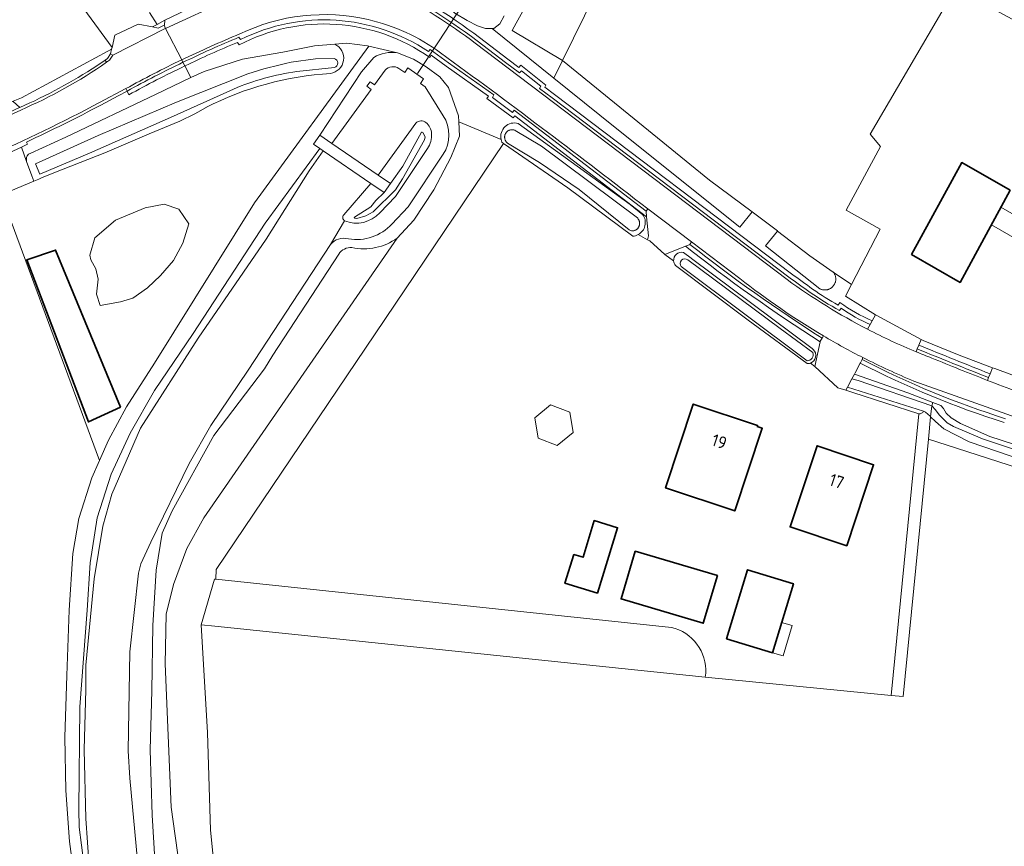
# Model space of a CAD drawing. Extents: x 199200 to 204075, y 460125 to 464703.
# Tile 41 of 174: x 202018 to 202162, y 462358 to 462479. Entities that reach past the tile are written whole.
import ezdxf
from ezdxf.enums import TextEntityAlignment as Align

# ---------------------------------------------------------------- set-up
doc = ezdxf.new("R2010")
doc.units = 0
for name, color, linetype, lineweight in [('B-WE-GR-BOS_LOOF-GV', 40, 'Continuous', 13), ('B-WE-GR-GRAS-GV', 60, 'Continuous', 13), ('B-WE-KW-KUNSTWERK_DUIKER-G', 170, 'Continuous', 18), ('B-WE-KW-KUNSTWERK_STUW-GV', 170, 'Continuous', 18), ('B-WE-OG-BEBOUWING-GV', 7, 'Continuous', 35), ('B-WE-OG-BEBOUWING-T18', 10, 'Continuous', 18), ('B-WE-OG-BEBOUWING_LUIFEL-GV', 7, 'Continuous', 18), ('B-WE-OG-TERREIN_CULTUURSCHEIDING-GV', 7, 'Continuous', 18), ('B-WE-OG-TERREIN_ERF-GV', 7, 'Continuous', 18), ('B-WE-OG-WATER_GREPPEL-GV', 160, 'Continuous', 18), ('B-WE-OG-WATER_MEER-GV', 140, 'Continuous', 18), ('B-WE-OG-WATER_SLOOT-GV', 120, 'Continuous', 18), ('B-WE-OG-WEG-GV', 7, 'Continuous', 18), ('B-WE-VH-ONVERHARD-GV', 252, 'Continuous', 18), ('B-WE-VH-VERHARDING_ASFALT-GV', 252, 'Continuous', 18), ('B-WE-VH-VERHARDING_BETONSTRAATSTEEN-GV', 252, 'Continuous', 18), ('B-WE-VH-VERHARDING_GRASBETONSTEEN-GV', 70, 'Continuous', 18), ('B-WE-VH-VERHARDING_PUIN-GV', 252, 'Continuous', 18)]:
    doc.layers.add(name, color=color, linetype=linetype, lineweight=lineweight)
doc.styles.add('NLCS-ISO-M1000-T18', font='NLCS-ISO.ttf', dxfattribs={"height": 1.8})

msp = doc.modelspace()

# ---------------------------------------------------------------- linework, layer by layer
at = {"layer": 'B-WE-GR-BOS_LOOF-GV', "flags": 128}
msp.add_lwpolyline([(202045.28, 462465.973), (202045.292, 462465.949), (202043.668, 462465.021), (202041.471, 462463.98), (202036.961, 462462.13), (202030.485, 462459.354), (202024.355, 462456.926), (202022.505, 462456.232), (202021.193, 462455.667), (202020.794, 462455.498), (202020.06, 462455.187), (202016.721, 462453.77), (202015.344, 462453.177), (202015.958, 462451.516), (202029.702, 462414.313), (202031.02, 462417.311), (202033.634, 462422.187), (202037.749, 462428.581), (202052.393, 462452.038), (202069.094, 462474.917), (202068.903, 462474.96), (202065.907, 462475.377), (202064.123, 462475.228)], dxfattribs=at)
at = {"layer": 'B-WE-GR-BOS_LOOF-GV'}
for points in [[(202064.123, 462475.228, -0.745084), (202063.503, 462470.942)], [(202063.503, 462470.942, 0.1029439), (202045.28, 462465.973)]]:
    msp.add_lwpolyline(points, format="xyb", dxfattribs=at)
at = {"layer": 'B-WE-GR-BOS_LOOF-GV', "flags": 128}
for points in [[(202029.257, 462438.683), (202029.488, 462440.831), (202029.181, 462442.365), (202028.414, 462443.669), (202028.26, 462444.36), (202029.027, 462446.891), (202032.019, 462449.499), (202036.391, 462451.263), (202039.153, 462451.8), (202041.301, 462451.11), (202042.758, 462448.962), (202041.914, 462446.124), (202040.534, 462443.593), (202038.616, 462441.368), (202036.698, 462439.604), (202034.55, 462438.07), (202032.786, 462437.533), (202029.794, 462436.996)], [(202032.785, 462422.144), (202028.077, 462419.972), (202019.052, 462443.661), (202023.264, 462445.101)], [(202044.565, 462390.29), (202046.574, 462390.082), (202118.362, 462382.654), (202118.419, 462383.218), (202118.426, 462383.784), (202118.385, 462384.349), (202118.294, 462384.908), (202118.155, 462385.458), (202117.968, 462385.993), (202117.736, 462386.51), (202117.46, 462387.004), (202117.142, 462387.473), (202116.784, 462387.912), (202116.389, 462388.319), (202115.961, 462388.689), (202115.501, 462389.021), (202115.015, 462389.312), (202114.505, 462389.559), (202113.976, 462389.761), (202113.431, 462389.916), (202046.746, 462396.957), (202046.549, 462396.978)]]:
    msp.add_lwpolyline(points, close=True, dxfattribs=at)
at = {"layer": 'B-WE-GR-GRAS-GV', "flags": 128}
for points in [[(202163.083, 462696.914), (202160.726, 462689.182), (202154.825, 462671.241), (202142.8, 462633.569), (202128.852, 462589.034), (202117.535, 462551.206), (202107.499, 462519.073), (202103.444, 462506.438), (202100.649, 462498.786), (202097.916, 462492.115), (202095.143, 462486.429), (202092.676, 462481.955), (202090.673, 462478.282), (202090.1, 462477.213), (202097.44, 462472.818), (202107.119, 462492.456), (202112.278, 462504.892), (202148.565, 462624.407)], [(202167.302, 462600.59), (202148.565, 462624.407), (202112.278, 462504.892), (202107.119, 462492.456), (202097.44, 462472.818), (202119.003, 462455.355), (202125.217, 462450.694), (202128.928, 462447.911), (202128.911, 462447.89), (202133.688, 462444.243), (202137.103, 462441.895), (202139.763, 462440.066), (202143.951, 462448.191), (202138.977, 462450.951), (202144.005, 462460.248), (202142.487, 462462.05), (202155.009, 462483.394), (202164.987, 462477.968)], [(202088.941, 462479.382), (202088.297, 462478.214), (202087.429, 462477.492), (202087.172, 462477.492), (202096.174, 462470.249), (202097.44, 462472.818), (202090.1, 462477.213), (202090.673, 462478.282), (202092.676, 462481.955)], [(202073.289, 462473.961), (202069.094, 462474.917), (202052.393, 462452.038), (202037.749, 462428.581), (202033.634, 462422.187), (202031.02, 462417.311), (202029.702, 462414.313), (202028.591, 462411.785), (202026.659, 462405.871), (202025.801, 462400.741), (202025.26, 462392.448), (202024.921, 462382.895), (202024.631, 462373.883), (202024.748, 462366.08), (202025.315, 462358.604), (202026.376, 462350.571)], [(202028.07, 462350.18), (202026.722, 462360.692), (202026.652, 462363.303), (202026.802, 462378.303), (202027.903, 462392.439), (202028.339, 462399.346), (202029.374, 462405.93), (202031.387, 462412.315), (202034.203, 462418.339), (202037.737, 462424.58), (202043.401, 462432.931), (202053.93, 462449.026), (202061.921, 462459.972), (202061.039, 462460.574), (202061.942, 462461.895), (202068.062, 462471.18), (202069.837, 462473.279)], [(202088.474, 462461.276), (202082.293, 462463.867), (202082.377, 462461.789), (202081.105, 462458.631), (202078.651, 462453.906), (202075.723, 462449.459), (202073.284, 462446.871), (202044.978, 462405.968), (202042.49, 462401.48), (202040.51, 462396.203), (202039.472, 462391.852), (202039.285, 462384.591), (202040.173, 462363.636), (202042.332, 462348.3)], [(202047.282, 462347.287), (202045.963, 462360.257), (202045.523, 462374.545), (202044.565, 462390.29), (202046.549, 462396.978), (202046.746, 462396.957), (202046.793, 462398.384), (202068.64, 462430.769), (202088.837, 462460.717), (202088.604, 462460.878)], [(202020.483, 462347.137), (202026.618, 462349.351), (202026.376, 462350.571), (202025.315, 462358.604), (202024.748, 462366.08), (202024.631, 462373.883), (202024.921, 462382.895), (202025.26, 462392.448), (202025.801, 462400.741), (202026.659, 462405.871), (202028.591, 462411.785), (202029.702, 462414.313), (202015.958, 462451.516), (201974.947, 462436.316), (201946.842, 462425.514), (201913.999, 462412.934), (201910.428, 462414.307), (201906.457, 462412.98), (201905.244, 462412.531), (201901.008, 462411.048), (201898.536, 462410.17), (201890.889, 462407.454), (201874.814, 462401.788), (201857.236, 462395.196)], [(202174.653, 462409.874), (202153.779, 462416.587), (202151.022, 462417.474), (202147.325, 462379.811), (202145.582, 462379.982), (202118.362, 462382.654), (202046.574, 462390.082), (202044.565, 462390.29), (202045.523, 462374.545), (202045.963, 462360.257), (202047.282, 462347.287), (202051.678, 462333.218), (202058.053, 462320.687), (202061.79, 462315.411), (202073.222, 462305.739), (202083.554, 462296.726), (202088.39, 462292.329), (202092.786, 462286.394), (202096.304, 462279.799), (202102.239, 462264.631), (202105.317, 462252.76), (202109.368, 462235.817)]]:
    msp.add_lwpolyline(points, dxfattribs=at)
at = {"layer": 'B-WE-GR-GRAS-GV'}
for points in [[(202069.837, 462473.279, -0.1780164), (202073.289, 462473.961)], [(202088.604, 462460.878, -0.0528258), (202088.474, 462461.276)]]:
    msp.add_lwpolyline(points, format="xyb", dxfattribs=at)
at = {"layer": 'B-WE-KW-KUNSTWERK_DUIKER-G', "flags": 128}
msp.add_lwpolyline([(202076.231, 462470.909), (202079.389, 462475.711), (202082.545, 462480.508)], dxfattribs=at)
at = {"layer": 'B-WE-KW-KUNSTWERK_STUW-GV', "flags": 128}
msp.add_lwpolyline([(202061.942, 462461.895), (202061.039, 462460.574), (202061.921, 462459.972), (202062.429, 462459.625), (202069.417, 462454.853), (202071.362, 462453.524), (202072.264, 462454.846), (202070.465, 462456.074), (202063.691, 462460.701)], close=True, dxfattribs=at)
at = {"layer": 'B-WE-OG-BEBOUWING-GV', "flags": 128}
for points in [[(202148.54, 462444.45), (202155.66, 462440.38), (202162.97, 462453.86), (202155.91, 462457.9)], [(202032.785, 462422.144), (202023.264, 462445.101), (202019.052, 462443.661), (202028.077, 462419.972)], [(202125.959, 462419.288), (202126.015, 462419.459), (202116.601, 462422.578), (202112.539, 462410.319), (202122.686, 462406.957), (202124.638, 462412.85), (202126.69, 462419.046)], [(202139.056, 462401.854), (202143.001, 462413.712), (202134.714, 462416.49), (202130.763, 462404.612)], [(202102.082, 462405.568), (202100.466, 462400.176), (202099.125, 462400.578), (202097.818, 462396.371), (202102.568, 462394.947), (202105.536, 462404.5)], [(202120.155, 462397.495), (202108.115, 462401.064), (202106.032, 462394.102), (202118.072, 462390.533)], [(202121.48, 462388.26), (202128.18, 462386.22), (202131.25, 462396.31), (202124.55, 462398.35)]]:
    msp.add_lwpolyline(points, close=True, dxfattribs=at)
at = {"layer": 'B-WE-OG-BEBOUWING_LUIFEL-GV', "flags": 128}
for points in [[(202166.774, 462448.39), (202161.616, 462451.362), (202160.234, 462448.815), (202165.328, 462445.88)], [(202093.406, 462420.553), (202093.896, 462417.593), (202096.704, 462416.537), (202099.022, 462418.441), (202098.533, 462421.401), (202095.725, 462422.457)], [(202129.53, 462390.657), (202128.18, 462386.22), (202129.74, 462385.745), (202131.09, 462390.182)]]:
    msp.add_lwpolyline(points, close=True, dxfattribs=at)
at = {"layer": 'B-WE-OG-TERREIN_CULTUURSCHEIDING-GV', "flags": 128}
for points in [[(202085.033, 462477.9), (202083.529, 462478.688), (202081.695, 462479.758), (202080.044, 462481.331), (202078.963, 462482.684), (202075.839, 462483.934), (202069.88, 462486.212)], [(202142.791, 462434.765), (202143.291, 462435.653), (202138.893, 462438.378), (202139.763, 462440.066), (202137.103, 462441.895), (202137.122, 462441.871), (202137.17, 462441.807), (202137.214, 462441.74), (202137.255, 462441.671), (202137.293, 462441.6), (202137.327, 462441.528), (202137.358, 462441.453), (202137.384, 462441.378), (202137.407, 462441.301), (202137.426, 462441.223), (202137.441, 462441.144), (202137.452, 462441.065), (202137.459, 462440.985), (202137.462, 462440.905), (202137.462, 462440.824), (202137.457, 462440.744), (202137.448, 462440.665), (202137.435, 462440.585), (202137.418, 462440.507), (202137.398, 462440.429), (202137.373, 462440.353), (202137.345, 462440.278), (202137.313, 462440.204), (202137.278, 462440.132), (202137.239, 462440.062), (202137.196, 462439.994), (202137.15, 462439.928), (202137.101, 462439.865), (202137.049, 462439.804), (202136.994, 462439.746), (202136.936, 462439.69), (202136.875, 462439.638), (202136.812, 462439.589), (202136.746, 462439.542), (202136.678, 462439.5), (202136.608, 462439.46), (202136.537, 462439.424), (202136.463, 462439.392), (202136.388, 462439.364), (202136.312, 462439.339), (202136.234, 462439.318), (202136.156, 462439.301), (202136.077, 462439.288), (202135.997, 462439.279), (202135.917, 462439.273), (202135.837, 462439.272), (202135.757, 462439.275), (202135.677, 462439.282), (202135.597, 462439.293), (202135.518, 462439.307), (202135.44, 462439.326), (202135.363, 462439.348), (202135.288, 462439.375), (202135.213, 462439.405), (202135.14, 462439.439), (202127.182, 462445.739), (202128.911, 462447.89), (202128.928, 462447.911), (202125.217, 462450.694), (202123.429, 462448.469), (202105.16, 462463.017), (202096.174, 462470.249), (202087.172, 462477.492), (202086.174, 462477.494), (202085.033, 462477.9)], [(202050.121, 462475.111), (202049.871, 462475.484)], [(202085.332, 462476.185), (202089.46, 462473.019), (202091.09, 462471.831), (202091.375, 462472.163), (202095.047, 462469.245), (202094.863, 462468.924), (202096.295, 462467.852), (202130.963, 462441.629)], [(202029.292, 462472.069), (202030.545, 462472.906), (202030.88, 462473.127), (202031.303, 462473.796), (202031.474, 462474.507), (202030.891, 462474.192), (202018.289, 462467.365), (202017.053, 462466.868), (202017.068, 462466.84), (202018.013, 462465.965)], [(202042.185, 462472.036), (202043.051, 462470.339), (202044.998, 462471.238), (202050.644, 462473.011), (202056.506, 462474.031), (202061.179, 462474.983), (202064.123, 462475.228)], [(202064.123, 462475.228), (202065.907, 462475.377), (202068.903, 462474.96), (202069.094, 462474.917), (202073.289, 462473.961), (202075.636, 462473.012), (202077.504, 462471.908), (202079.497, 462470.461), (202080.775, 462468.865), (202082.258, 462464.727), (202082.293, 462463.867), (202088.474, 462461.276)], [(202042.185, 462472.036), (202041.912, 462472.571)], [(202108.547, 462447.363), (202109.916, 462446.618), (202110.073, 462447.178), (202109.78, 462449.977), (202090.5, 462464.734), (202090.249, 462464.436), (202086.404, 462467.273), (202086.623, 462467.626), (202080.45, 462471.992), (202078.236, 462473.607), (202078.025, 462473.287)], [(202019.291, 462459.122), (202019.665, 462459.294), (202024.756, 462461.635), (202037.9, 462467.863), (202043.051, 462470.339), (202042.185, 462472.036)], [(202033.99, 462467.817), (202033.737, 462468.363), (202032.444, 462467.666), (202029.884, 462466.317)], [(202033.737, 462468.363), (202033.99, 462467.817)], [(202090.981, 462463.63), (202107.373, 462451.753), (202109.211, 462450.286)], [(202019.015, 462460.909), (202019.157, 462460.588), (202018.259, 462460.177), (202019.018, 462458.074)], [(202115.47, 462445.666), (202112.446, 462444.481), (202113.726, 462443.525)], [(202115.157, 462444.756), (202116.308, 462443.918), (202116.334, 462443.899), (202134.001, 462430.703), (202134.089, 462430.637)], [(202137.827, 462437.07), (202138.078, 462437.437)], [(202133.738, 462428.577), (202134.415, 462428.071), (202135.182, 462431.696)], [(202155.501, 462429.751), (202150.268, 462431.876), (202149.958, 462432.043), (202149.62, 462431.206)], [(202134.089, 462430.637), (202134.16, 462430.574)], [(202160.053, 462427.014), (202160.399, 462427.891), (202155.501, 462429.751)], [(202141.045, 462428.576), (202140.297, 462427.173), (202140.188, 462426.965), (202148.005, 462424.211), (202151.665, 462422.826), (202152.83, 462422.386), (202153.209, 462421.926), (202153.611, 462421.24), (202154.367, 462420.578), (202155.7, 462419.757), (202159.993, 462417.822), (202175.538, 462412.814)]]:
    msp.add_lwpolyline(points, dxfattribs=at)
at = {"layer": 'B-WE-OG-TERREIN_CULTUURSCHEIDING-GV'}
for points in [[(202070.981, 462485.14, -0.0426675), (202085.332, 462476.185)], [(202078.025, 462473.287, 0.2808195), (202050.121, 462475.111)], [(202049.871, 462475.484, 0.0127522), (202042.185, 462472.036)], [(202041.912, 462472.571, 0.0139609), (202033.737, 462468.363)], [(202018.013, 462465.965, 0.0437854), (202029.292, 462472.069)], [(202033.99, 462467.817, -0.0140228), (202042.185, 462472.036)], [(202042.185, 462472.036, 0.0140228), (202033.99, 462467.817)], [(202029.884, 462466.317, -0.0129299), (202019.015, 462460.909)], [(202088.474, 462461.276, -0.5658726), (202090.981, 462463.63)], [(202019.018, 462458.074, -0.2414342), (202019.291, 462459.122)], [(202109.211, 462450.286, -0.4482744), (202108.547, 462447.363)], [(202135.182, 462431.696, -0.0250585), (202115.47, 462445.666)], [(202113.726, 462443.525, -0.5079007), (202115.157, 462444.756)], [(202130.963, 462441.629, -0.004649), (202134.072, 462439.399)], [(202134.072, 462439.399, 0.0289557), (202137.827, 462437.07)], [(202138.078, 462437.437, 0.0551297), (202142.791, 462434.765)], [(202149.62, 462431.206, 0.0026755), (202160.053, 462427.014)], [(202134.16, 462430.574, -0.5534104), (202133.738, 462428.577)], [(202162.129, 462419.874, -0.0422233), (202141.045, 462428.576)]]:
    msp.add_lwpolyline(points, format="xyb", dxfattribs=at)
at = {"layer": 'B-WE-OG-TERREIN_CULTUURSCHEIDING-GV', "flags": 128}
for points in [[(202038.142, 462478.12), (202037.431, 462477.734), (202038.29, 462477.568), (202039.151, 462477.978), (202039.225, 462478.013), (202039.241, 462478.716)], [(202031.303, 462473.796), (202030.88, 462473.127), (202030.545, 462472.906), (202030.742, 462472.57), (202031.175, 462472.891), (202031.641, 462473.632)], [(202071.362, 462453.524), (202070.124, 462452.383), (202069.4, 462451.447), (202067.015, 462449.931), (202066.984, 462449.871), (202067.091, 462449.788), (202067.343, 462449.745), (202068.675, 462450.132), (202069.774, 462450.68), (202073.022, 462453.932), (202074.024, 462455.504), (202077.287, 462461.239), (202077.358, 462461.683), (202077.014, 462462.291), (202076.926, 462462.373), (202076.827, 462462.362), (202074.074, 462457.361), (202072.264, 462454.846)]]:
    msp.add_lwpolyline(points, close=True, dxfattribs=at)
at = {"layer": 'B-WE-OG-TERREIN_ERF-GV', "flags": 128}
for points in [[(202008.458, 462506.522), (202004.279, 462512.673), (202004.264, 462512.695), (202000.053, 462510.392), (202005.863, 462499.841), (201988.269, 462490.217), (201982.459, 462500.768), (201961.085, 462489.077), (201980.822, 462452.037), (201999.36, 462459.246), (202000, 462459.527), (202003.74, 462461.168), (202004.645, 462461.564), (202013.192, 462465.313), (202013.935, 462465.612), (202017.053, 462466.868), (202018.289, 462467.365), (202030.891, 462474.192), (202031.474, 462474.507)], [(202031.474, 462474.507), (202031.531, 462474.748), (202023.785, 462485.358), (202010.695, 462503.287)], [(202023.785, 462485.358), (202031.531, 462474.748), (202031.955, 462476.515), (202035.364, 462478.135), (202037.431, 462477.734), (202038.142, 462478.12), (202037.037, 462479.871)], [(202037.037, 462479.871), (202038.142, 462478.12), (202039.241, 462478.716), (202047.739, 462482.812)], [(202164.987, 462477.968), (202155.009, 462483.394), (202142.487, 462462.05), (202144.005, 462460.248), (202138.977, 462450.951), (202143.951, 462448.191), (202139.763, 462440.066), (202138.893, 462438.378), (202143.291, 462435.653), (202143.365, 462435.607), (202149.958, 462432.043), (202150.268, 462431.876), (202155.501, 462429.751), (202160.399, 462427.891), (202160.726, 462427.767), (202168.981, 462424.711)], [(202107.751, 462447.121), (202098.23, 462454.202), (202088.837, 462460.717), (202068.64, 462430.769), (202046.793, 462398.384), (202046.746, 462396.957), (202113.431, 462389.916), (202113.976, 462389.761), (202114.505, 462389.559), (202115.015, 462389.312), (202115.501, 462389.021), (202115.961, 462388.689), (202116.389, 462388.319), (202116.784, 462387.912), (202117.142, 462387.473), (202117.46, 462387.004), (202117.736, 462386.51), (202117.968, 462385.993), (202118.155, 462385.458), (202118.294, 462384.908), (202118.385, 462384.349), (202118.426, 462383.784), (202118.419, 462383.218), (202118.362, 462382.654), (202145.582, 462379.982), (202149.624, 462421.162), (202139.939, 462424.281), (202138.946, 462424.601), (202137.763, 462424.982), (202134.415, 462428.071), (202133.738, 462428.577)], [(202113.726, 462443.525), (202112.446, 462444.481), (202110.229, 462446.448), (202109.916, 462446.618), (202108.547, 462447.363)], [(202133.262, 462428.504), (202124.643, 462434.868), (202113.994, 462442.869)]]:
    msp.add_lwpolyline(points, dxfattribs=at)
for points in [[(202162.97, 462453.86), (202155.66, 462440.38), (202148.54, 462444.45), (202155.91, 462457.9)], [(202124.638, 462412.85), (202122.686, 462406.957), (202112.539, 462410.319), (202116.601, 462422.578), (202126.015, 462419.459), (202125.959, 462419.288), (202126.69, 462419.046)], [(202134.714, 462416.49), (202143.001, 462413.712), (202139.056, 462401.854), (202130.763, 462404.612)], [(202102.568, 462394.947), (202097.818, 462396.371), (202099.125, 462400.578), (202100.466, 462400.176), (202102.082, 462405.568), (202105.536, 462404.5)], [(202106.032, 462394.102), (202108.115, 462401.064), (202120.155, 462397.495), (202118.072, 462390.533)], [(202131.25, 462396.31), (202128.18, 462386.22), (202121.48, 462388.26), (202124.55, 462398.35)]]:
    msp.add_lwpolyline(points, close=True, dxfattribs=at)
at = {"layer": 'B-WE-OG-TERREIN_ERF-GV'}
for points in [[(202108.547, 462447.363, -0.1049904), (202107.751, 462447.121)], [(202113.994, 462442.869, -0.1561467), (202113.726, 462443.525)], [(202133.738, 462428.577, -0.1012181), (202133.262, 462428.504)]]:
    msp.add_lwpolyline(points, format="xyb", dxfattribs=at)
at = {"layer": 'B-WE-OG-WATER_GREPPEL-GV', "flags": 128}
for points in [[(202125.217, 462450.694), (202119.003, 462455.355), (202097.44, 462472.818), (202096.174, 462470.249), (202105.16, 462463.017), (202123.429, 462448.469)], [(202107.541, 462447.91), (202107.585, 462447.907), (202107.651, 462447.905), (202107.718, 462447.908), (202107.785, 462447.915), (202107.85, 462447.926), (202107.916, 462447.941), (202107.98, 462447.959), (202108.043, 462447.982), (202108.104, 462448.008), (202108.164, 462448.038), (202108.222, 462448.071), (202108.277, 462448.108), (202108.331, 462448.148), (202108.382, 462448.191), (202108.43, 462448.237), (202108.476, 462448.286), (202108.518, 462448.337), (202108.557, 462448.391), (202108.593, 462448.447), (202108.626, 462448.506), (202108.655, 462448.566), (202108.68, 462448.627), (202108.702, 462448.691), (202108.72, 462448.755), (202108.734, 462448.82), (202108.744, 462448.886), (202108.75, 462448.953), (202108.752, 462449.019), (202108.75, 462449.086), (202108.744, 462449.153), (202108.734, 462449.219), (202108.72, 462449.284), (202108.702, 462449.348), (202108.681, 462449.412), (202108.655, 462449.473), (202108.626, 462449.534), (202108.594, 462449.592), (202108.558, 462449.648), (202108.519, 462449.702), (202108.476, 462449.754), (202108.431, 462449.803), (202094.378, 462460.299), (202090.546, 462462.607), (202090.485, 462462.634), (202090.423, 462462.656), (202090.36, 462462.675), (202090.296, 462462.69), (202090.231, 462462.701), (202090.165, 462462.708), (202090.099, 462462.712), (202090.033, 462462.711), (202089.967, 462462.706), (202089.902, 462462.697), (202089.837, 462462.684), (202089.773, 462462.668), (202089.711, 462462.647), (202089.649, 462462.623), (202089.59, 462462.595), (202089.532, 462462.563), (202089.476, 462462.528), (202089.422, 462462.49), (202089.371, 462462.449), (202089.322, 462462.404), (202089.276, 462462.357), (202089.233, 462462.307), (202089.193, 462462.254), (202089.156, 462462.199), (202089.123, 462462.142), (202089.094, 462462.083), (202089.067, 462462.023), (202089.045, 462461.961), (202089.027, 462461.897), (202089.012, 462461.833), (202089.001, 462461.768), (202088.994, 462461.702), (202088.991, 462461.636), (202088.993, 462461.57), (202088.998, 462461.505), (202089.007, 462461.439), (202089.02, 462461.375), (202089.037, 462461.311), (202089.058, 462461.248), (202089.082, 462461.187), (202089.111, 462461.127), (202089.142, 462461.07), (202089.178, 462461.014), (202089.216, 462460.96), (202089.425, 462460.753), (202094.096, 462457.94), (202099.884, 462453.977), (202104.193, 462450.498), (202107.244, 462448.071)], [(202128.911, 462447.89), (202127.182, 462445.739), (202135.14, 462439.439), (202135.213, 462439.405), (202135.288, 462439.375), (202135.363, 462439.348), (202135.44, 462439.326), (202135.518, 462439.307), (202135.597, 462439.293), (202135.677, 462439.282), (202135.757, 462439.275), (202135.837, 462439.272), (202135.917, 462439.273), (202135.997, 462439.279), (202136.077, 462439.288), (202136.156, 462439.301), (202136.234, 462439.318), (202136.312, 462439.339), (202136.388, 462439.364), (202136.463, 462439.392), (202136.537, 462439.424), (202136.608, 462439.46), (202136.678, 462439.5), (202136.746, 462439.542), (202136.812, 462439.589), (202136.875, 462439.638), (202136.936, 462439.69), (202136.994, 462439.746), (202137.049, 462439.804), (202137.101, 462439.865), (202137.15, 462439.928), (202137.196, 462439.994), (202137.239, 462440.062), (202137.278, 462440.132), (202137.313, 462440.204), (202137.345, 462440.278), (202137.373, 462440.353), (202137.398, 462440.429), (202137.418, 462440.507), (202137.435, 462440.585), (202137.448, 462440.665), (202137.457, 462440.744), (202137.462, 462440.824), (202137.462, 462440.905), (202137.459, 462440.985), (202137.452, 462441.065), (202137.441, 462441.144), (202137.426, 462441.223), (202137.407, 462441.301), (202137.384, 462441.378), (202137.358, 462441.453), (202137.327, 462441.528), (202137.293, 462441.6), (202137.255, 462441.671), (202137.214, 462441.74), (202137.17, 462441.807), (202137.122, 462441.871), (202137.103, 462441.895), (202133.688, 462444.243)], [(202151.342, 462420.74), (202151.499, 462422.341), (202140.74, 462426.027), (202139.836, 462426.296), (202139.186, 462425.058), (202150.291, 462421.538), (202150.576, 462421.41), (202151.257, 462420.82)]]:
    msp.add_lwpolyline(points, close=True, dxfattribs=at)
at = {"layer": 'B-WE-OG-WATER_GREPPEL-GV'}
for points in [[(202115.795, 462443.669, 0.9399533), (202114.85, 462442.686)], [(202133.266, 462428.929, 0.5622837), (202134.088, 462430.118)], [(202150.291, 462421.538, -0.3411444), (202149.624, 462421.162)]]:
    msp.add_lwpolyline(points, format="xyb", dxfattribs=at)
at = {"layer": 'B-WE-OG-WATER_GREPPEL-GV', "flags": 128}
for points in [[(202114.85, 462442.686), (202133.266, 462428.929)], [(202134.088, 462430.118), (202129.309, 462433.638), (202115.795, 462443.669)], [(202149.624, 462421.162), (202145.582, 462379.982), (202147.325, 462379.811), (202151.022, 462417.474)], [(202151.022, 462417.474), (202151.342, 462420.74), (202151.257, 462420.82), (202150.576, 462421.41), (202150.291, 462421.538)]]:
    msp.add_lwpolyline(points, dxfattribs=at)
at = {"layer": 'B-WE-OG-WATER_MEER-GV', "flags": 128}
msp.add_lwpolyline([(202029.257, 462438.683), (202029.794, 462436.996), (202032.786, 462437.533), (202034.55, 462438.07), (202036.698, 462439.604), (202038.616, 462441.368), (202040.534, 462443.593), (202041.914, 462446.124), (202042.758, 462448.962), (202041.301, 462451.11), (202039.153, 462451.8), (202036.391, 462451.263), (202032.019, 462449.499), (202029.027, 462446.891), (202028.26, 462444.36), (202028.414, 462443.669), (202029.181, 462442.365), (202029.488, 462440.831)], close=True, dxfattribs=at)
at = {"layer": 'B-WE-OG-WATER_SLOOT-GV', "flags": 128}
for points in [[(202081.695, 462479.758), (202083.529, 462478.688), (202085.033, 462477.9), (202086.174, 462477.494), (202087.172, 462477.492), (202087.429, 462477.492), (202088.297, 462478.214), (202088.941, 462479.382)], [(202064.123, 462475.228), (202061.179, 462474.983), (202056.506, 462474.031), (202050.644, 462473.011), (202044.998, 462471.238), (202043.051, 462470.339), (202037.9, 462467.863), (202024.756, 462461.635), (202019.665, 462459.294), (202019.291, 462459.122)], [(202057.733, 462472.587), (202061.296, 462473.078), (202064.047, 462473.139)], [(202064.047, 462473.139), (202061.296, 462473.078), (202057.733, 462472.587)], [(202069.837, 462473.279), (202068.062, 462471.18), (202061.942, 462461.895), (202063.691, 462460.701), (202069.469, 462468.617), (202068.823, 462469.088), (202069.294, 462469.734), (202069.941, 462469.263), (202071.514, 462471.418)], [(202073.284, 462446.871), (202075.723, 462449.459), (202078.651, 462453.906), (202081.105, 462458.631), (202082.377, 462461.789), (202082.293, 462463.867), (202082.258, 462464.727), (202080.775, 462468.865), (202079.497, 462470.461), (202077.504, 462471.908), (202075.636, 462473.012), (202073.289, 462473.961)], [(202064.108, 462471.79), (202058.57, 462471.216)], [(202058.57, 462471.216), (202064.108, 462471.79)], [(202071.514, 462471.418), (202069.941, 462469.263), (202069.294, 462469.734), (202068.823, 462469.088), (202069.469, 462468.617), (202063.691, 462460.701)], [(202073.504, 462471.681), (202074.361, 462471.082), (202074.844, 462471.773), (202077.14, 462470.171), (202076.657, 462469.479), (202077.34, 462469.002), (202080.002, 462464.748)], [(202080.002, 462464.748), (202077.34, 462469.002), (202076.657, 462469.479), (202077.14, 462470.171), (202074.844, 462471.773), (202074.361, 462471.082), (202073.504, 462471.681)], [(202049.293, 462468.659), (202040.093, 462464.477), (202028.231, 462459.279), (202020.966, 462456.21), (202020.327, 462457.739), (202029.475, 462461.881), (202040.981, 462466.763), (202051.41, 462470.887)], [(202051.41, 462470.887), (202040.981, 462466.763), (202029.475, 462461.881), (202020.327, 462457.739)], [(202020.327, 462457.739), (202020.966, 462456.21), (202028.231, 462459.279), (202040.093, 462464.477), (202049.293, 462468.659)], [(202019.018, 462458.074), (202019.771, 462455.988), (202020.06, 462455.187), (202020.794, 462455.498), (202021.193, 462455.667), (202022.505, 462456.232), (202024.355, 462456.926), (202030.485, 462459.354), (202036.961, 462462.13), (202041.471, 462463.98), (202043.668, 462465.021), (202045.292, 462465.949)], [(202045.292, 462465.949), (202045.28, 462465.973)], [(202063.691, 462460.701), (202070.465, 462456.074), (202076.003, 462463.659)], [(202076.003, 462463.659), (202070.465, 462456.074), (202072.264, 462454.846), (202074.074, 462457.361), (202076.827, 462462.362), (202076.926, 462462.373), (202077.014, 462462.291), (202077.358, 462461.683), (202077.287, 462461.239), (202074.024, 462455.504), (202073.022, 462453.932)], [(202109.211, 462450.286), (202107.373, 462451.753), (202090.981, 462463.63)], [(202027.716, 462384.385), (202028.912, 462397.005), (202030.205, 462404.714), (202031.523, 462409.426), (202035.69, 462419.058), (202044.116, 462432.213), (202054.109, 462446.685), (202060.361, 462456.679), (202062.429, 462459.625), (202061.921, 462459.972), (202053.93, 462449.026), (202043.401, 462432.931), (202037.737, 462424.58), (202034.203, 462418.339), (202031.387, 462412.315), (202029.374, 462405.93), (202028.339, 462399.346), (202027.903, 462392.439), (202026.802, 462378.303), (202026.652, 462363.303), (202026.722, 462360.692), (202028.07, 462350.18)], [(202062.429, 462459.625), (202060.361, 462456.679), (202054.109, 462446.685), (202044.116, 462432.213), (202035.69, 462419.058), (202031.523, 462409.426), (202030.205, 462404.714), (202028.912, 462397.005), (202027.716, 462384.385), (202027.677, 462380.85), (202027.426, 462372.006), (202027.718, 462361.994), (202028.162, 462354.962)], [(202065.463, 462450.246), (202069.417, 462454.853), (202062.429, 462459.625)], [(202070.725, 462450.549), (202072.996, 462452.938), (202077.688, 462459.953)], [(202077.688, 462459.953), (202072.996, 462452.938), (202070.725, 462450.549)], [(202088.604, 462460.878), (202088.837, 462460.717)], [(202088.837, 462460.717), (202098.23, 462454.202), (202107.751, 462447.121)], [(202080.013, 462459.113), (202074.878, 462451.434), (202072.489, 462448.921)], [(202072.489, 462448.921), (202074.878, 462451.434), (202080.013, 462459.113)], [(202073.022, 462453.932), (202069.774, 462450.68), (202068.675, 462450.132), (202067.343, 462449.745), (202067.091, 462449.788), (202066.984, 462449.871), (202067.015, 462449.931), (202069.4, 462451.447), (202070.124, 462452.383), (202071.362, 462453.524), (202069.417, 462454.853), (202065.463, 462450.246)], [(202035.234, 462355.82), (202034.118, 462367.872), (202033.878, 462371.872), (202034.127, 462386.329), (202035.397, 462397.859), (202035.755, 462399.217), (202037.208, 462402.374), (202042.83, 462413.889), (202045.985, 462419.459), (202051.474, 462427.553), (202063.483, 462445.91), (202065.564, 462449.385)], [(202065.564, 462449.385), (202063.483, 462445.91)], [(202083.468, 462262.437), (202085.822, 462267.699), (202088.196, 462273.004), (202088.767, 462277.165), (202087.929, 462282.228), (202085.922, 462286.942), (202081.042, 462291.485), (202062.831, 462305.422), (202054.248, 462315.966), (202048.131, 462327.631), (202042.332, 462348.3), (202040.173, 462363.636), (202039.285, 462384.591), (202039.472, 462391.852), (202040.51, 462396.203), (202042.49, 462401.48), (202044.978, 462405.968), (202073.284, 462446.871)], [(202063.483, 462445.91), (202051.474, 462427.553), (202045.985, 462419.459), (202042.83, 462413.889), (202037.208, 462402.374), (202035.755, 462399.217), (202035.397, 462397.859), (202034.127, 462386.329), (202033.878, 462371.872), (202034.118, 462367.872), (202035.234, 462355.82)], [(202037.816, 462356.004), (202037.409, 462362.441), (202037.13, 462372.01), (202037.375, 462380.659), (202037.48, 462390.186), (202037.991, 462398.285), (202038.844, 462403.706), (202040.318, 462406.969), (202046.423, 462417.983), (202053.854, 462427.725), (202055.067, 462429.757), (202064.724, 462444.52)], [(202064.724, 462444.52), (202055.067, 462429.757), (202053.854, 462427.725), (202046.423, 462417.983), (202040.318, 462406.969), (202038.844, 462403.706), (202037.991, 462398.285), (202037.48, 462390.186), (202037.375, 462380.659), (202037.13, 462372.01), (202037.409, 462362.441), (202037.816, 462356.004)], [(202134.16, 462430.574), (202134.089, 462430.637), (202134.001, 462430.703), (202116.334, 462443.899), (202116.308, 462443.918), (202115.157, 462444.756)], [(202113.994, 462442.869), (202124.643, 462434.868), (202133.262, 462428.504)], [(202133.266, 462428.929), (202114.85, 462442.686)], [(202115.795, 462443.669), (202129.309, 462433.638), (202134.088, 462430.118)], [(202150.291, 462421.538), (202139.186, 462425.058), (202138.946, 462424.601), (202139.939, 462424.281)], [(202139.939, 462424.281), (202149.624, 462421.162)], [(202151.499, 462422.341), (202151.342, 462420.74), (202152.08, 462420.049), (202153.281, 462418.967), (202156.981, 462417.077), (202175.436, 462410.784)], [(202151.665, 462422.826), (202151.499, 462422.341), (202152.036, 462421.729), (202152.584, 462421.031), (202153.786, 462419.861), (202154.677, 462419.321), (202158.943, 462417.515), (202175.706, 462411.903)], [(202175.706, 462411.903), (202158.943, 462417.515), (202154.677, 462419.321), (202153.786, 462419.861), (202152.584, 462421.031), (202152.036, 462421.729), (202151.499, 462422.341)], [(202175.538, 462412.814), (202159.993, 462417.822), (202155.7, 462419.757), (202154.367, 462420.578), (202153.611, 462421.24), (202153.209, 462421.926), (202152.83, 462422.386), (202151.665, 462422.826)], [(202175.436, 462410.784), (202156.981, 462417.077), (202153.281, 462418.967), (202152.08, 462420.049), (202151.342, 462420.74), (202151.022, 462417.474), (202153.779, 462416.587), (202174.653, 462409.874)], [(202028.162, 462354.962), (202027.718, 462361.994), (202027.426, 462372.006), (202027.677, 462380.85), (202027.716, 462384.385)]]:
    msp.add_lwpolyline(points, dxfattribs=at)
at = {"layer": 'B-WE-OG-WATER_SLOOT-GV'}
for points in [[(202063.503, 462470.942, 0.745084), (202064.123, 462475.228)], [(202073.289, 462473.961, 0.1780164), (202069.837, 462473.279)], [(202051.41, 462470.887, -0.0240445), (202057.733, 462472.587)], [(202057.733, 462472.587, 0.0240445), (202051.41, 462470.887)], [(202064.047, 462473.139, -0.7317338), (202064.108, 462471.79)], [(202064.108, 462471.79, 0.7317338), (202064.047, 462473.139)], [(202058.57, 462471.216, 0.0631976), (202049.293, 462468.659)], [(202049.293, 462468.659, -0.0631976), (202058.57, 462471.216)], [(202071.514, 462471.418, -0.3561705), (202073.504, 462471.681)], [(202073.504, 462471.681, 0.3561705), (202071.514, 462471.418)], [(202045.28, 462465.973, -0.1029439), (202063.503, 462470.942)], [(202077.472, 462463.767, 0.4141041), (202076.003, 462463.659)], [(202076.003, 462463.659, -0.4141041), (202077.472, 462463.767)], [(202080.002, 462464.748, -0.2986677), (202080.013, 462459.113)], [(202080.013, 462459.113, 0.2986677), (202080.002, 462464.748)], [(202078.288, 462462.137, 0.213935), (202077.472, 462463.767)], [(202077.472, 462463.767, -0.213935), (202078.288, 462462.137)], [(202090.981, 462463.63, 0.5658726), (202088.474, 462461.276)], [(202077.688, 462459.953, 0.1661993), (202078.288, 462462.137)], [(202078.288, 462462.137, -0.1661993), (202077.688, 462459.953)], [(202088.474, 462461.276, 0.0528258), (202088.604, 462460.878)], [(202019.291, 462459.122, 0.2414342), (202019.018, 462458.074)], [(202065.463, 462450.246, 0.4978169), (202065.564, 462449.385)], [(202065.564, 462449.385, -0.4978169), (202065.463, 462450.246)], [(202065.564, 462449.385, 0.3115815), (202070.725, 462450.549)], [(202070.725, 462450.549, -0.3115815), (202065.564, 462449.385)], [(202108.547, 462447.363, 0.4482744), (202109.211, 462450.286)], [(202072.489, 462448.921, -0.2535591), (202066.121, 462446.748)], [(202066.121, 462446.748, 0.2535591), (202072.489, 462448.921)], [(202066.121, 462446.748, 0.2952657), (202063.483, 462445.91)], [(202063.483, 462445.91, -0.2952657), (202066.121, 462446.748)], [(202066.633, 462445.476, 0.2131653), (202073.284, 462446.871)], [(202073.284, 462446.871, -0.2131653), (202066.633, 462445.476)], [(202107.751, 462447.121, 0.1049904), (202108.547, 462447.363)], [(202064.724, 462444.52, -0.2779677), (202066.633, 462445.476)], [(202066.633, 462445.476, 0.2779677), (202064.724, 462444.52)], [(202115.157, 462444.756, 0.5079007), (202113.726, 462443.525)], [(202114.85, 462442.686, -0.9399533), (202115.795, 462443.669)], [(202113.726, 462443.525, 0.1561467), (202113.994, 462442.869)], [(202134.088, 462430.118, -0.5622837), (202133.266, 462428.929)], [(202133.738, 462428.577, 0.5534104), (202134.16, 462430.574)], [(202133.262, 462428.504, 0.1012181), (202133.738, 462428.577)], [(202149.624, 462421.162, 0.3411444), (202150.291, 462421.538)]]:
    msp.add_lwpolyline(points, format="xyb", dxfattribs=at)
at = {"layer": 'B-WE-OG-WATER_SLOOT-GV', "flags": 128}
for points in [[(202107.541, 462447.91), (202107.244, 462448.071), (202104.193, 462450.498), (202099.884, 462453.977), (202094.096, 462457.94), (202089.425, 462460.753), (202089.216, 462460.96), (202089.178, 462461.014), (202089.142, 462461.07), (202089.111, 462461.127), (202089.082, 462461.187), (202089.058, 462461.248), (202089.037, 462461.311), (202089.02, 462461.375), (202089.007, 462461.439), (202088.998, 462461.505), (202088.993, 462461.57), (202088.991, 462461.636), (202088.994, 462461.702), (202089.001, 462461.768), (202089.012, 462461.833), (202089.027, 462461.897), (202089.045, 462461.961), (202089.067, 462462.023), (202089.094, 462462.083), (202089.123, 462462.142), (202089.156, 462462.199), (202089.193, 462462.254), (202089.233, 462462.307), (202089.276, 462462.357), (202089.322, 462462.404), (202089.371, 462462.449), (202089.422, 462462.49), (202089.476, 462462.528), (202089.532, 462462.563), (202089.59, 462462.595), (202089.649, 462462.623), (202089.711, 462462.647), (202089.773, 462462.668), (202089.837, 462462.684), (202089.902, 462462.697), (202089.967, 462462.706), (202090.033, 462462.711), (202090.099, 462462.712), (202090.165, 462462.708), (202090.231, 462462.701), (202090.296, 462462.69), (202090.36, 462462.675), (202090.423, 462462.656), (202090.485, 462462.634), (202090.546, 462462.607), (202094.378, 462460.299), (202108.431, 462449.803), (202108.476, 462449.754), (202108.519, 462449.702), (202108.558, 462449.648), (202108.594, 462449.592), (202108.626, 462449.534), (202108.655, 462449.473), (202108.681, 462449.412), (202108.702, 462449.348), (202108.72, 462449.284), (202108.734, 462449.219), (202108.744, 462449.153), (202108.75, 462449.086), (202108.752, 462449.019), (202108.75, 462448.953), (202108.744, 462448.886), (202108.734, 462448.82), (202108.72, 462448.755), (202108.702, 462448.691), (202108.68, 462448.627), (202108.655, 462448.566), (202108.626, 462448.506), (202108.593, 462448.447), (202108.557, 462448.391), (202108.518, 462448.337), (202108.476, 462448.286), (202108.43, 462448.237), (202108.382, 462448.191), (202108.331, 462448.148), (202108.277, 462448.108), (202108.222, 462448.071), (202108.164, 462448.038), (202108.104, 462448.008), (202108.043, 462447.982), (202107.98, 462447.959), (202107.916, 462447.941), (202107.85, 462447.926), (202107.785, 462447.915), (202107.718, 462447.908), (202107.651, 462447.905), (202107.585, 462447.907)], [(202151.499, 462422.341), (202151.665, 462422.826), (202148.005, 462424.211), (202140.188, 462426.965), (202139.836, 462426.296), (202140.74, 462426.027)]]:
    msp.add_lwpolyline(points, close=True, dxfattribs=at)
at = {"layer": 'B-WE-OG-WEG-GV'}
for points in [[(202070.671, 462484.624, -0.042763), (202084.969, 462475.707)], [(202085.332, 462476.185, 0.0426675), (202070.981, 462485.14)], [(202077.86, 462474.128, 0.2695297), (202050.323, 462475.888)], [(202050.121, 462475.111, -0.2808195), (202078.025, 462473.287)], [(202050.096, 462476.228, 0.0135813), (202041.912, 462472.571)], [(202042.185, 462472.036, -0.0127522), (202049.871, 462475.484)], [(202115.47, 462445.666, 0.0250585), (202135.182, 462431.696)], [(202135.462, 462432.229, -0.0247313), (202116.095, 462445.938)], [(202130.609, 462441.144, -0.0048551), (202133.722, 462438.911)], [(202134.072, 462439.399, 0.004649), (202130.963, 462441.629)], [(202133.722, 462438.911, 0.0325299), (202138.019, 462436.287)], [(202137.827, 462437.07, -0.0289557), (202134.072, 462439.399)], [(202142.791, 462434.765, -0.0551297), (202138.078, 462437.437)], [(202138.23, 462436.596, 0.0484197), (202142.495, 462434.24)], [(202160.053, 462427.014, -0.0026755), (202149.62, 462431.206)], [(202149.396, 462430.65, 0.0026744), (202159.833, 462426.456)], [(202141.045, 462428.576, 0.0422233), (202162.129, 462419.874)], [(202162.318, 462420.444, -0.042265), (202141.312, 462429.114)]]:
    msp.add_lwpolyline(points, format="xyb", dxfattribs=at)
at = {"layer": 'B-WE-OG-WEG-GV', "flags": 128}
for points in [[(202049.871, 462475.484), (202050.121, 462475.111)], [(202050.323, 462475.888), (202050.096, 462476.228)], [(202084.969, 462475.707), (202089.101, 462472.539), (202091.184, 462471.019)], [(202130.963, 462441.629), (202096.295, 462467.852), (202094.863, 462468.924), (202095.047, 462469.245), (202091.375, 462472.163), (202091.09, 462471.831), (202089.46, 462473.019), (202085.332, 462476.185)], [(202090.153, 462465.253), (202087.206, 462467.427), (202087.431, 462467.789), (202080.8, 462472.479), (202078.08, 462474.463), (202077.86, 462474.128)], [(202041.912, 462472.571), (202042.185, 462472.036)], [(202078.025, 462473.287), (202078.236, 462473.607), (202080.45, 462471.992), (202086.623, 462467.626), (202086.404, 462467.273), (202090.249, 462464.436), (202090.5, 462464.734), (202109.78, 462449.977), (202109.774, 462450.031), (202109.696, 462450.768), (202109.71, 462450.786), (202090.41, 462465.558), (202090.153, 462465.253)], [(202091.184, 462471.019), (202091.454, 462471.334), (202094.27, 462469.096), (202094.078, 462468.762), (202095.934, 462467.373), (202130.609, 462441.144)], [(202115.494, 462445.675), (202115.47, 462445.666)], [(202116.095, 462445.938), (202116.081, 462445.919), (202115.494, 462445.675)], [(202138.078, 462437.437), (202137.827, 462437.07)], [(202138.019, 462436.287), (202138.23, 462436.596)], [(202142.495, 462434.24), (202142.791, 462434.765)], [(202135.182, 462431.696), (202135.198, 462431.771), (202135.462, 462432.229)], [(202149.62, 462431.206), (202149.396, 462430.65)], [(202141.312, 462429.114), (202141.065, 462428.613), (202141.045, 462428.576)], [(202159.833, 462426.456), (202160.053, 462427.014)]]:
    msp.add_lwpolyline(points, dxfattribs=at)
at = {"layer": 'B-WE-VH-ONVERHARD-GV', "flags": 128}
msp.add_lwpolyline([(202020.06, 462455.187), (202019.771, 462455.988), (202019.018, 462458.074), (202018.259, 462460.177), (202014.702, 462458.549), (202015.741, 462456.062), (202016.721, 462453.77)], close=True, dxfattribs=at)
at = {"layer": 'B-WE-VH-VERHARDING_ASFALT-GV'}
for points in [[(202084.7, 462475.353, 0.0463723), (202072.638, 462482.932)], [(202050.235, 462476.723, -0.169908), (202068.998, 462478.825)], [(202068.998, 462478.825, -0.103347), (202079.62, 462473.943)], [(202041.729, 462472.929, -0.0139324), (202050.235, 462476.723)], [(202030.742, 462472.57, -0.0502596), (202018.163, 462465.594)], [(202033.567, 462468.73, -0.013838), (202041.729, 462472.929)], [(202079.62, 462473.943, -0.0079739), (202108.909, 462451.921)], [(202013.268, 462458.761, 0.0193842), (202029.696, 462466.67)], [(202123.432, 462440.963, 0.034674), (202135.655, 462432.563)], [(202142.098, 462433.534, -0.0378368), (202130.344, 462440.787)], [(202135.655, 462432.563, 0.0153083), (202141.445, 462429.384)], [(202149.225, 462430.227, -0.021468), (202142.098, 462433.534)], [(202141.445, 462429.384, 0.019184), (202148.897, 462425.939)], [(202151.516, 462429.318, -0.0067042), (202149.225, 462430.227)], [(202159.674, 462426.051, -0.0055152), (202151.516, 462429.318)], [(202168.427, 462422.772, -0.0058226), (202159.674, 462426.051)]]:
    msp.add_lwpolyline(points, format="xyb", dxfattribs=at)
at = {"layer": 'B-WE-VH-VERHARDING_ASFALT-GV', "flags": 128}
for points in [[(202048.968, 462481.903), (202048.494, 462481.743), (202039.378, 462477.534)], [(202041.729, 462472.929), (202039.378, 462477.534), (202039.304, 462477.5), (202031.641, 462473.632), (202031.175, 462472.891), (202030.742, 462472.57)], [(202039.378, 462477.534), (202041.729, 462472.929)], [(202130.344, 462440.787), (202084.7, 462475.353)], [(202029.696, 462466.67), (202033.567, 462468.73)], [(202018.163, 462465.594), (202005.665, 462459.882), (202005.468, 462460.255), (202005.371, 462460.238), (202004.424, 462459.849), (202004.301, 462459.785), (202004.448, 462459.387)], [(202108.909, 462451.921), (202109.968, 462451.122), (202116.359, 462446.3), (202123.432, 462440.963)], [(202148.897, 462425.939), (202186.677, 462412.528), (202230.589, 462398.323), (202270.751, 462385.523), (202349.159, 462360.281), (202400.475, 462343.802), (202406.236, 462342.041), (202417.045, 462338.89), (202422.831, 462337.284)]]:
    msp.add_lwpolyline(points, dxfattribs=at)
at = {"layer": 'B-WE-VH-VERHARDING_BETONSTRAATSTEEN-GV', "flags": 128}
for points in [[(202039.241, 462478.716), (202039.225, 462478.013), (202039.151, 462477.978), (202039.378, 462477.534), (202048.494, 462481.743), (202048.968, 462481.903), (202048.534, 462482.224), (202047.95, 462482.656), (202047.739, 462482.812)], [(202109.916, 462446.618), (202110.229, 462446.448), (202112.446, 462444.481), (202115.47, 462445.666), (202115.494, 462445.675), (202116.081, 462445.919), (202116.095, 462445.938), (202116.359, 462446.3), (202109.968, 462451.122), (202109.71, 462450.786), (202109.696, 462450.768), (202109.774, 462450.031), (202109.78, 462449.977), (202110.073, 462447.178)]]:
    msp.add_lwpolyline(points, close=True, dxfattribs=at)
for points in [[(202143.365, 462435.607), (202143.291, 462435.653), (202142.791, 462434.765), (202142.495, 462434.24), (202142.098, 462433.534)], [(202149.225, 462430.227), (202149.396, 462430.65), (202149.62, 462431.206), (202149.958, 462432.043), (202143.365, 462435.607)], [(202135.655, 462432.563), (202135.462, 462432.229), (202135.198, 462431.771)], [(202135.198, 462431.771), (202135.182, 462431.696), (202134.415, 462428.071), (202137.763, 462424.982), (202138.946, 462424.601), (202139.186, 462425.058), (202139.836, 462426.296), (202140.188, 462426.965), (202140.297, 462427.173), (202141.045, 462428.576), (202141.065, 462428.613), (202141.312, 462429.114), (202141.445, 462429.384)], [(202160.399, 462427.891), (202160.053, 462427.014), (202159.833, 462426.456), (202159.674, 462426.051)], [(202168.427, 462422.772), (202168.545, 462423.097), (202168.749, 462423.662), (202169.111, 462424.663), (202168.981, 462424.711), (202160.726, 462427.767), (202160.399, 462427.891)]]:
    msp.add_lwpolyline(points, dxfattribs=at)
at = {"layer": 'B-WE-VH-VERHARDING_BETONSTRAATSTEEN-GV'}
for points in [[(202141.445, 462429.384, -0.0153083), (202135.655, 462432.563)], [(202142.098, 462433.534, 0.021468), (202149.225, 462430.227)], [(202159.674, 462426.051, 0.0058226), (202168.427, 462422.772)]]:
    msp.add_lwpolyline(points, format="xyb", dxfattribs=at)
at = {"layer": 'B-WE-VH-VERHARDING_GRASBETONSTEEN-GV'}
for points in [[(202084.969, 462475.707, 0.042763), (202070.671, 462484.624)], [(202072.638, 462482.932, -0.0463723), (202084.7, 462475.353)], [(202068.998, 462478.825, 0.169908), (202050.235, 462476.723)], [(202050.323, 462475.888, -0.2695297), (202077.86, 462474.128)], [(202079.62, 462473.943, 0.103347), (202068.998, 462478.825)], [(202050.235, 462476.723, 0.0139324), (202041.729, 462472.929)], [(202041.912, 462472.571, -0.0135813), (202050.096, 462476.228)], [(202018.163, 462465.594, 0.0502596), (202030.742, 462472.57)], [(202041.729, 462472.929, 0.013838), (202033.567, 462468.73)], [(202033.737, 462468.363, -0.0139609), (202041.912, 462472.571)], [(202108.909, 462451.921, 0.0079739), (202079.62, 462473.943)], [(202029.292, 462472.069, -0.0437854), (202018.013, 462465.965)], [(202029.696, 462466.67, -0.0193842), (202013.268, 462458.761)], [(202019.015, 462460.909, 0.0129299), (202029.884, 462466.317)], [(202116.095, 462445.938, 0.0247313), (202135.462, 462432.229)], [(202135.655, 462432.563, -0.034674), (202123.432, 462440.963)], [(202133.722, 462438.911, 0.0048551), (202130.609, 462441.144)], [(202130.344, 462440.787, 0.0378368), (202142.098, 462433.534)], [(202138.019, 462436.287, -0.0325299), (202133.722, 462438.911)], [(202142.495, 462434.24, -0.0484197), (202138.23, 462436.596)], [(202148.897, 462425.939, -0.019184), (202141.445, 462429.384)], [(202149.225, 462430.227, 0.0067042), (202151.516, 462429.318)], [(202159.833, 462426.456, -0.0026744), (202149.396, 462430.65)], [(202141.312, 462429.114, 0.042265), (202162.318, 462420.444)], [(202151.516, 462429.318, 0.0055152), (202159.674, 462426.051)]]:
    msp.add_lwpolyline(points, format="xyb", dxfattribs=at)
at = {"layer": 'B-WE-VH-VERHARDING_GRASBETONSTEEN-GV', "flags": 128}
for points in [[(202050.096, 462476.228), (202050.323, 462475.888)], [(202130.609, 462441.144), (202095.934, 462467.373), (202094.078, 462468.762), (202094.27, 462469.096), (202091.454, 462471.334), (202091.184, 462471.019), (202089.101, 462472.539), (202084.969, 462475.707)], [(202077.86, 462474.128), (202078.08, 462474.463), (202080.8, 462472.479), (202087.431, 462467.789), (202087.206, 462467.427), (202090.153, 462465.253), (202090.41, 462465.558), (202109.71, 462450.786)], [(202084.7, 462475.353), (202130.344, 462440.787)], [(202030.742, 462472.57), (202030.545, 462472.906), (202029.292, 462472.069)], [(202041.912, 462472.571), (202041.729, 462472.929)], [(202041.729, 462472.929), (202041.912, 462472.571)], [(202029.884, 462466.317), (202032.444, 462467.666), (202033.737, 462468.363), (202033.567, 462468.73), (202029.696, 462466.67)], [(202033.567, 462468.73), (202033.737, 462468.363)], [(202018.013, 462465.965), (202018.001, 462465.96), (202014.284, 462464.27), (202006.24, 462460.614), (202005.468, 462460.255), (202005.665, 462459.882), (202018.163, 462465.594)], [(202012.418, 462457.934), (202012.566, 462457.571), (202014.702, 462458.549), (202018.259, 462460.177), (202019.157, 462460.588), (202019.015, 462460.909)], [(202109.71, 462450.786), (202109.968, 462451.122), (202108.909, 462451.921)], [(202123.432, 462440.963), (202116.359, 462446.3), (202116.095, 462445.938)], [(202138.23, 462436.596), (202138.019, 462436.287)], [(202142.098, 462433.534), (202142.495, 462434.24)], [(202135.462, 462432.229), (202135.655, 462432.563)], [(202141.445, 462429.384), (202141.312, 462429.114)], [(202149.396, 462430.65), (202149.225, 462430.227)], [(202159.674, 462426.051), (202159.833, 462426.456)], [(202349.159, 462360.281), (202270.751, 462385.523), (202230.589, 462398.323), (202186.677, 462412.528), (202148.897, 462425.939)]]:
    msp.add_lwpolyline(points, dxfattribs=at)
at = {"layer": 'B-WE-VH-VERHARDING_PUIN-GV', "flags": 128}
msp.add_lwpolyline([(202031.474, 462474.507), (202031.303, 462473.796), (202031.641, 462473.632), (202039.304, 462477.5), (202039.378, 462477.534), (202039.151, 462477.978), (202038.29, 462477.568), (202037.431, 462477.734), (202035.364, 462478.135), (202031.955, 462476.515), (202031.531, 462474.748)], close=True, dxfattribs=at)

# ---------------------------------------------------------------- texts
at = {"layer": 'B-WE-OG-BEBOUWING-T18', "style": 'NLCS-ISO-M1000-T18'}
for s, rotation, p in [('19', 341.7, (202120.417, 462417.1)), ('17', 341.6, (202137.599, 462411.315))]:
    msp.add_text(s, height=1.8, rotation=rotation, dxfattribs=at).set_placement(p, align=Align.MIDDLE)

doc.saveas('drawing.dxf')
